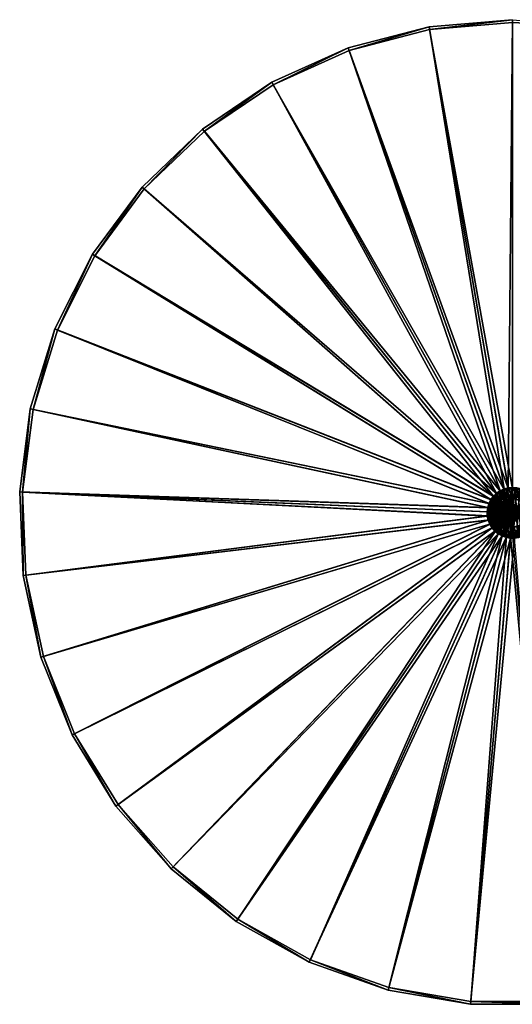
# Model space of a CAD drawing. Header units: millimetres. Extents: x 2 to 352, y -174 to 175.
# Tile 1 of 2: x 2 to 177, y -174 to 175. Entities that reach past the tile are written whole.
import ezdxf

# ---------------------------------------------------------------- set-up
doc = ezdxf.new("R2010")
doc.units = ezdxf.units.MM
doc.header["$LTSCALE"] = 25.4
doc.layers.get('0').update_dxf_attribs({"true_color": 0xff5454})

# ---------------------------------------------------------------- blocks, each defined once
blk = doc.blocks.new('CAMELEON-ZENITH-M-8066-8070-10196.STL')
at = {"color": 250, "true_color": 0x262626}
mesh = blk.add_polyface(dxfattribs=at)
corners = [(5.68, 36.87, 2.45), (2.88, 7.39, 2.45), (1.91, 7.43, 2.45), (6.63, 36.66, 2.45), (14.37, 65.25, 2.45), (15.28, 64.89, 2.45), (27.73, 91.75, 2.45), (28.56, 91.24, 2.45), (45.38, 115.62, 2.45), (46.12, 114.97, 2.45), (66.81, 136.16, 2.45), (67.43, 135.4, 2.45), (91.4, 152.78, 2.45), (91.88, 151.92, 2.45), (118.45, 165, 2.45), (118.78, 164.08, 2.45), (147.18, 172.48, 2.45), (147.34, 171.52, 2.45), (176.75, 175, 2.45), (176.75, 174.02, 2.45), (206.33, 172.48, 2.45), (206.16, 171.52, 2.45), (234.72, 164.08, 2.45), (235.05, 165, 2.45), (261.62, 151.92, 2.45), (262.1, 152.78, 2.45), (286.08, 135.4, 2.45), (286.69, 136.16, 2.45), (307.39, 114.97, 2.45), (308.12, 115.62, 2.45), (324.94, 91.24, 2.45), (325.77, 91.75, 2.45), (338.23, 64.89, 2.45), (339.13, 65.25, 2.45), (346.87, 36.66, 2.45), (347.82, 36.87, 2.45), (350.62, 7.39, 2.45), (351.59, 7.43, 2.45), (3.17, -22.23, 2.45), (4.14, -22.1, 2.45), (9.42, -51.24, 2.45), (10.36, -50.96, 2.45), (20.49, -78.79, 2.45), (21.36, -78.35, 2.45), (36.05, -104.06, 2.45), (36.84, -103.48, 2.45), (55.66, -126.34, 2.45), (56.34, -125.64, 2.45), (78.76, -144.99, 2.45), (79.3, -144.18, 2.45), (104.67, -159.46, 2.45), (105.07, -158.58, 2.45), (132.65, -169.35, 2.45), (132.9, -168.41, 2.45), (161.91, -174.37, 2.45), (161.99, -173.4, 2.45), (191.59, -174.37, 2.45), (191.51, -173.4, 2.45), (220.6, -168.41, 2.45), (220.85, -169.35, 2.45), (248.43, -158.58, 2.45), (248.83, -159.46, 2.45), (274.2, -144.18, 2.45), (274.75, -144.99, 2.45), (297.16, -125.64, 2.45), (297.84, -126.34, 2.45), (316.67, -103.48, 2.45), (317.45, -104.06, 2.45), (332.14, -78.35, 2.45), (333.01, -78.79, 2.45), (343.15, -50.96, 2.45), (344.08, -51.24, 2.45), (349.36, -22.1, 2.45), (350.33, -22.23, 2.45)]
mesh.append_faces([[corners[k] for k in face] for face in [(0, 1, 2), (1, 0, 3), (3, 4, 5), (5, 6, 7), (7, 8, 9), (9, 10, 11), (11, 12, 13), (13, 14, 15), (15, 16, 17), (17, 18, 19), (19, 20, 21), (21, 20, 22), (22, 23, 24), (24, 25, 26), (26, 27, 28), (28, 29, 30), (30, 31, 32), (32, 33, 34), (34, 35, 36), (38, 39, 40), (40, 41, 42), (42, 43, 44), (44, 45, 46), (46, 47, 48), (48, 49, 50), (50, 51, 52), (52, 53, 54), (54, 55, 56), (56, 58, 59), (59, 60, 61), (61, 62, 63), (63, 64, 65), (65, 66, 67), (67, 68, 69), (69, 70, 71), (71, 72, 73), (73, 36, 37)]], dxfattribs={"vtx0": -1, "vtx1": -1, "color": 250})
mesh.append_faces([[corners[k] for k in face] for face in [(3, 0, 4), (5, 4, 6), (7, 6, 8), (9, 8, 10), (11, 10, 12), (13, 12, 14), (15, 14, 16), (17, 16, 18), (19, 18, 20), (22, 20, 23), (24, 23, 25), (26, 25, 27), (28, 27, 29), (30, 29, 31), (32, 31, 33), (34, 33, 35), (36, 35, 37), (1, 38, 2), (38, 1, 39), (40, 39, 41), (42, 41, 43), (44, 43, 45), (46, 45, 47), (48, 47, 49), (50, 49, 51), (52, 51, 53), (54, 53, 55), (56, 55, 57), (56, 57, 58), (59, 58, 60), (61, 60, 62), (63, 62, 64), (65, 64, 66), (67, 66, 68), (69, 68, 70), (71, 70, 72), (73, 72, 36)]], dxfattribs={"vtx0": -1, "vtx2": -1, "color": 250})
mesh = blk.add_polyface(dxfattribs=at)
corners = [(175.23, 8.87, 239.53), (176.75, 175, 2.45), (147.18, 172.48, 2.45), (176.75, 9, 239.53)]
mesh.append_faces([[corners[k] for k in face] for face in [(0, 1, 2), (1, 0, 3)]], dxfattribs={"vtx0": -1, "color": 250})
mesh = blk.add_polyface(dxfattribs=at)
corners = [(173.75, 8.49, 239.53), (147.18, 172.48, 2.45), (118.45, 165, 2.45), (175.23, 8.87, 239.53)]
mesh.append_faces([[corners[k] for k in face] for face in [(0, 1, 2), (1, 0, 3)]], dxfattribs={"vtx0": -1, "color": 250})
mesh = blk.add_polyface(dxfattribs=at)
corners = [(175.3, 8.46, 238.73), (118.78, 164.08, 2.45), (147.34, 171.52, 2.45), (173.89, 8.09, 238.73)]
mesh.append_faces([[corners[k] for k in face] for face in [(0, 1, 2), (1, 0, 3)]], dxfattribs={"vtx0": -1, "color": 250})
mesh = blk.add_polyface(dxfattribs=at)
corners = [(176.75, 8.58, 238.73), (147.34, 171.52, 2.45), (176.75, 174.02, 2.45), (175.3, 8.46, 238.73)]
mesh.append_faces([[corners[k] for k in face] for face in [(0, 1, 2), (1, 0, 3)]], dxfattribs={"vtx0": -1, "color": 250})
mesh = blk.add_polyface(dxfattribs=at)
corners = [(172.36, 7.86, 239.53), (118.45, 165, 2.45), (91.4, 152.78, 2.45), (173.75, 8.49, 239.53)]
mesh.append_faces([[corners[k] for k in face] for face in [(0, 1, 2), (1, 0, 3)]], dxfattribs={"vtx0": -1, "color": 250})
mesh = blk.add_polyface(dxfattribs=at)
corners = [(173.89, 8.09, 238.73), (91.88, 151.92, 2.45), (118.78, 164.08, 2.45), (172.56, 7.49, 238.73)]
mesh.append_faces([[corners[k] for k in face] for face in [(0, 1, 2), (1, 0, 3)]], dxfattribs={"vtx0": -1, "color": 250})
mesh = blk.add_polyface(dxfattribs=at)
corners = [(171.1, 7, 239.53), (91.4, 152.78, 2.45), (66.81, 136.16, 2.45), (172.36, 7.86, 239.53)]
mesh.append_faces([[corners[k] for k in face] for face in [(0, 1, 2), (1, 0, 3)]], dxfattribs={"vtx0": -1, "color": 250})
mesh = blk.add_polyface(dxfattribs=at)
corners = [(172.56, 7.49, 238.73), (67.43, 135.4, 2.45), (91.88, 151.92, 2.45), (171.36, 6.68, 238.73)]
mesh.append_faces([[corners[k] for k in face] for face in [(0, 1, 2), (1, 0, 3)]], dxfattribs={"vtx0": -1, "color": 250})
mesh = blk.add_polyface(dxfattribs=at)
corners = [(169.99, 5.95, 239.53), (66.81, 136.16, 2.45), (45.38, 115.62, 2.45), (171.1, 7, 239.53)]
mesh.append_faces([[corners[k] for k in face] for face in [(0, 1, 2), (1, 0, 3)]], dxfattribs={"vtx0": -1, "color": 250})
mesh = blk.add_polyface(dxfattribs=at)
corners = [(171.36, 6.68, 238.73), (46.12, 114.97, 2.45), (67.43, 135.4, 2.45), (170.31, 5.67, 238.73)]
mesh.append_faces([[corners[k] for k in face] for face in [(0, 1, 2), (1, 0, 3)]], dxfattribs={"vtx0": -1, "color": 250})
mesh = blk.add_polyface(dxfattribs=at)
corners = [(169.99, 5.95, 239.53), (27.73, 91.75, 2.45), (169.09, 4.72, 239.53), (45.38, 115.62, 2.45)]
mesh.append_faces([[corners[k] for k in face] for face in [(0, 1, 2), (1, 0, 3)]], dxfattribs={"vtx0": -1, "color": 250})
mesh = blk.add_polyface(dxfattribs=at)
corners = [(28.56, 91.24, 2.45), (170.31, 5.67, 238.73), (169.44, 4.5, 238.73), (46.12, 114.97, 2.45)]
mesh.append_faces([[corners[k] for k in face] for face in [(0, 1, 2), (1, 0, 3)]], dxfattribs={"vtx0": -1, "color": 250})
mesh = blk.add_polyface(dxfattribs=at)
corners = [(169.09, 4.72, 239.53), (14.37, 65.25, 2.45), (168.4, 3.36, 239.53), (27.73, 91.75, 2.45)]
mesh.append_faces([[corners[k] for k in face] for face in [(0, 1, 2), (1, 0, 3)]], dxfattribs={"vtx0": -1, "color": 250})
mesh = blk.add_polyface(dxfattribs=at)
corners = [(15.28, 64.89, 2.45), (169.44, 4.5, 238.73), (168.79, 3.2, 238.73), (28.56, 91.24, 2.45)]
mesh.append_faces([[corners[k] for k in face] for face in [(0, 1, 2), (1, 0, 3)]], dxfattribs={"vtx0": -1, "color": 250})
mesh = blk.add_polyface(dxfattribs=at)
corners = [(168.4, 3.36, 239.53), (5.68, 36.87, 2.45), (167.95, 1.9, 239.53), (14.37, 65.25, 2.45)]
mesh.append_faces([[corners[k] for k in face] for face in [(0, 1, 2), (1, 0, 3)]], dxfattribs={"vtx0": -1, "color": 250})
mesh = blk.add_polyface(dxfattribs=at)
corners = [(6.63, 36.66, 2.45), (168.79, 3.2, 238.73), (168.36, 1.81, 238.73), (15.28, 64.89, 2.45)]
mesh.append_faces([[corners[k] for k in face] for face in [(0, 1, 2), (1, 0, 3)]], dxfattribs={"vtx0": -1, "color": 250})
mesh = blk.add_polyface(dxfattribs=at)
corners = [(167.95, 1.9, 239.53), (1.91, 7.43, 2.45), (167.76, 0.38, 239.53), (5.68, 36.87, 2.45)]
mesh.append_faces([[corners[k] for k in face] for face in [(0, 1, 2), (1, 0, 3)]], dxfattribs={"vtx0": -1, "color": 250})
mesh = blk.add_polyface(dxfattribs=at)
corners = [(2.88, 7.39, 2.45), (168.36, 1.81, 238.73), (168.17, 0.36, 238.73), (6.63, 36.66, 2.45)]
mesh.append_faces([[corners[k] for k in face] for face in [(0, 1, 2), (1, 0, 3)]], dxfattribs={"vtx0": -1, "color": 250})
mesh = blk.add_polyface(dxfattribs=at)
corners = [(167.82, -1.14, 239.53), (1.91, 7.43, 2.45), (3.17, -22.23, 2.45), (167.76, 0.38, 239.53)]
mesh.append_faces([[corners[k] for k in face] for face in [(0, 1, 2), (1, 0, 3)]], dxfattribs={"vtx0": -1, "color": 250})
mesh = blk.add_polyface(dxfattribs=at)
corners = [(2.88, 7.39, 2.45), (168.24, -1.09, 238.73), (4.14, -22.1, 2.45), (168.17, 0.36, 238.73)]
mesh.append_faces([[corners[k] for k in face] for face in [(0, 1, 2), (1, 0, 3)]], dxfattribs={"vtx0": -1, "color": 250})
mesh = blk.add_polyface(dxfattribs=at)
corners = [(167.82, -1.14, 239.53), (167.95, 1.9, 239.53), (167.76, 0.38, 239.53), (168.15, -2.64, 239.53), (168.4, 3.36, 239.53), (168.71, -4.05, 239.53), (169.09, 4.72, 239.53), (169.51, -5.35, 239.53), (169.99, 5.95, 239.53), (170.52, -6.5, 239.53), (171.1, 7, 239.53), (171.71, -7.46, 239.53), (171.5, 0, 239.53), (172.2, -2.62, 239.53), (173.04, -8.2, 239.53), (174.13, -4.55, 239.53), (174.48, -8.71, 239.53), (176.75, -5.25, 239.53), (175.99, -8.97, 239.53), (177.51, -8.97, 239.53), (179.38, -4.55, 239.53), (179.02, -8.71, 239.53), (180.46, -8.2, 239.53), (181.3, -2.62, 239.53), (181.79, -7.46, 239.53), (182, 0, 239.53), (182.98, -6.5, 239.53), (182.4, 7, 239.53), (183.51, 5.95, 239.53), (183.99, -5.35, 239.53), (184.41, 4.72, 239.53), (184.79, -4.05, 239.53), (185.1, 3.36, 239.53), (185.36, -2.64, 239.53), (185.55, 1.9, 239.53), (185.68, -1.14, 239.53), (185.74, 0.38, 239.53), (172.36, 7.86, 239.53), (172.2, 2.62, 239.53), (174.13, 4.55, 239.53), (173.75, 8.49, 239.53), (175.23, 8.87, 239.53), (176.75, 5.25, 239.53), (176.75, 9, 239.53), (179.38, 4.55, 239.53), (178.27, 8.87, 239.53), (179.75, 8.49, 239.53), (181.3, 2.62, 239.53), (181.14, 7.86, 239.53)]
mesh.append_faces([[corners[k] for k in face] for face in [(0, 1, 2), (34, 35, 36)]], dxfattribs={"vtx0": -1, "color": 250})
mesh.append_faces([[corners[k] for k in face] for face in [(1, 3, 4), (4, 5, 6), (6, 7, 8), (8, 9, 10), (12, 11, 13), (13, 14, 15), (15, 16, 17), (17, 19, 20), (20, 22, 23), (23, 24, 25), (27, 26, 28), (28, 29, 30), (30, 31, 32), (32, 33, 34), (37, 39, 40), (40, 39, 41), (41, 42, 43), (43, 44, 45), (45, 44, 46), (46, 47, 48), (48, 47, 27)]], dxfattribs={"vtx0": -1, "vtx1": -1, "color": 250})
mesh.append_faces([[corners[k] for k in face] for face in [(10, 11, 12), (25, 26, 27)]], dxfattribs={"vtx0": -1, "vtx1": -1, "vtx2": -1, "color": 250})
mesh.append_faces([[corners[k] for k in face] for face in [(1, 0, 3), (4, 3, 5), (6, 5, 7), (8, 7, 9), (10, 9, 11), (13, 11, 14), (15, 14, 16), (17, 16, 18), (17, 18, 19), (20, 19, 21), (20, 21, 22), (23, 22, 24), (25, 24, 26), (28, 26, 29), (30, 29, 31), (32, 31, 33), (34, 33, 35), (12, 37, 10), (37, 12, 38), (37, 38, 39), (41, 39, 42), (43, 42, 44), (46, 44, 47), (27, 47, 25)]], dxfattribs={"vtx0": -1, "vtx2": -1, "color": 250})
at = {"color": 28, "true_color": 0x361002}
mesh = blk.add_polyface(dxfattribs=at)
corners = [(167.98, 1.17, 239.53), (168.11, -1.91, 239.53), (167.91, -0.38, 239.53), (168.31, 2.67, 239.53), (168.57, -3.38, 239.53), (168.91, 4.1, 239.53), (169.28, -4.75, 239.53), (169.74, 5.4, 239.53), (170.22, -5.97, 239.53), (170.78, 6.53, 239.53), (171.36, -7.01, 239.53), (172, 7.47, 239.53), (171.76, -0.21, 239.53), (171.84, 0.95, 239.53), (172.19, 2.05, 239.53), (173.37, 8.18, 239.53), (172.79, 3.05, 239.53), (173.6, 3.88, 239.53), (174.85, 8.64, 239.53), (174.58, 4.5, 239.53), (175.67, 4.88, 239.53), (176.38, 8.84, 239.53), (176.83, 5, 239.53), (177.92, 8.77, 239.53), (177.98, 4.85, 239.53), (179.42, 8.44, 239.53), (179.06, 4.43, 239.53), (180.02, 3.78, 239.53), (180.85, 7.84, 239.53), (180.81, 2.92, 239.53), (181.37, 1.91, 239.53), (182.15, 7.01, 239.53), (181.69, 0.79, 239.53), (181.74, -0.37, 239.53), (172.66, -7.84, 239.53), (171.94, -1.36, 239.53), (172.38, -2.43, 239.53), (173.06, -3.37, 239.53), (174.08, -8.44, 239.53), (173.94, -4.13, 239.53), (174.97, -4.67, 239.53), (175.59, -8.77, 239.53), (176.09, -4.96, 239.53), (177.13, -8.84, 239.53), (177.25, -4.97, 239.53), (178.66, -8.64, 239.53), (178.39, -4.72, 239.53), (179.43, -4.22, 239.53), (180.13, -8.18, 239.53), (180.33, -3.49, 239.53), (181.5, -7.47, 239.53), (181.04, -2.57, 239.53), (181.52, -1.51, 239.53), (182.72, -6.53, 239.53), (183.28, 5.97, 239.53), (183.77, -5.4, 239.53), (184.22, 4.75, 239.53), (184.6, -4.1, 239.53), (184.93, 3.38, 239.53), (185.19, -2.67, 239.53), (185.39, 1.91, 239.53), (185.52, -1.17, 239.53), (185.59, 0.38, 239.53)]
mesh.append_faces([[corners[k] for k in face] for face in [(0, 1, 2), (61, 60, 62)]], dxfattribs={"vtx0": -1, "color": 28})
mesh.append_faces([[corners[k] for k in face] for face in [(1, 3, 4), (4, 5, 6), (6, 7, 8), (8, 9, 10), (12, 11, 13), (13, 11, 14), (14, 15, 16), (16, 15, 17), (17, 18, 19), (19, 18, 20), (20, 21, 22), (22, 23, 24), (24, 25, 26), (26, 25, 27), (27, 28, 29), (29, 28, 30), (30, 31, 32), (32, 31, 33), (34, 37, 38), (38, 40, 41), (41, 42, 43), (43, 44, 45), (45, 47, 48), (48, 49, 50), (50, 52, 53), (53, 54, 55), (55, 56, 57), (57, 58, 59), (59, 60, 61)]], dxfattribs={"vtx0": -1, "vtx1": -1, "color": 28})
mesh.append_faces([[corners[k] for k in face] for face in [(10, 11, 12), (53, 33, 31)]], dxfattribs={"vtx0": -1, "vtx1": -1, "vtx2": -1, "color": 28})
mesh.append_faces([[corners[k] for k in face] for face in [(1, 0, 3), (4, 3, 5), (6, 5, 7), (8, 7, 9), (10, 9, 11), (14, 11, 15), (17, 15, 18), (20, 18, 21), (22, 21, 23), (24, 23, 25), (27, 25, 28), (30, 28, 31), (12, 34, 10), (34, 12, 35), (34, 35, 36), (34, 36, 37), (38, 37, 39), (38, 39, 40), (41, 40, 42), (43, 42, 44), (45, 44, 46), (45, 46, 47), (48, 47, 49), (50, 49, 51), (50, 51, 52), (53, 52, 33), (53, 31, 54), (55, 54, 56), (57, 56, 58), (59, 58, 60)]], dxfattribs={"vtx0": -1, "vtx2": -1, "color": 28})
at = {"color": 250, "true_color": 0x262626}
mesh = blk.add_polyface(dxfattribs=at)
corners = [(172.56, 7.49, 238.73), (171.5, 0, 238.73), (171.36, 6.68, 238.73), (172.2, 2.62, 238.73), (174.13, 4.55, 238.73), (173.89, 8.09, 238.73), (175.3, 8.46, 238.73), (176.75, 5.25, 238.73), (176.75, 8.58, 238.73), (178.2, 8.46, 238.73), (179.38, 4.55, 238.73), (179.61, 8.09, 238.73), (181.3, 2.62, 238.73), (180.94, 7.49, 238.73), (182.14, 6.68, 238.73), (182, 0, 238.73), (168.36, 1.81, 238.73), (168.24, -1.09, 238.73), (168.17, 0.36, 238.73), (168.54, -2.51, 238.73), (168.79, 3.2, 238.73), (169.09, -3.86, 238.73), (169.44, 4.5, 238.73), (169.85, -5.1, 238.73), (170.31, 5.67, 238.73), (170.81, -6.2, 238.73), (171.94, -7.11, 238.73), (172.2, -2.62, 238.73), (173.22, -7.82, 238.73), (174.13, -4.55, 238.73), (174.59, -8.31, 238.73), (176.75, -5.25, 238.73), (176.02, -8.55, 238.73), (176.75, -8.58, 238.73), (179.38, -4.55, 238.73), (177.48, -8.55, 238.73), (178.91, -8.31, 238.73), (180.29, -7.82, 238.73), (181.3, -2.62, 238.73), (181.56, -7.11, 238.73), (182.69, -6.2, 238.73), (183.19, 5.67, 238.73), (183.65, -5.1, 238.73), (184.06, 4.5, 238.73), (184.42, -3.86, 238.73), (184.72, 3.2, 238.73), (184.96, -2.51, 238.73), (185.14, 1.81, 238.73), (185.26, -1.09, 238.73), (185.33, 0.36, 238.73)]
mesh.append_faces([[corners[k] for k in face] for face in [(16, 17, 18), (48, 47, 49)]], dxfattribs={"vtx0": -1, "color": 250})
mesh.append_faces([[corners[k] for k in face] for face in [(0, 1, 2), (1, 0, 3), (3, 0, 4), (4, 6, 7), (7, 9, 10), (10, 11, 12), (12, 14, 15), (17, 16, 19), (19, 20, 21), (21, 22, 23), (23, 24, 25), (25, 1, 26), (26, 27, 28), (28, 29, 30), (30, 31, 32), (32, 31, 33), (33, 34, 35), (35, 34, 36), (36, 34, 37), (37, 38, 39), (39, 15, 40), (40, 41, 42), (42, 43, 44), (44, 45, 46), (46, 47, 48)]], dxfattribs={"vtx0": -1, "vtx1": -1, "color": 250})
mesh.append_faces([[corners[k] for k in face] for face in [(25, 2, 1), (40, 15, 14)]], dxfattribs={"vtx0": -1, "vtx1": -1, "vtx2": -1, "color": 250})
mesh.append_faces([[corners[k] for k in face] for face in [(4, 0, 5), (4, 5, 6), (7, 6, 8), (7, 8, 9), (10, 9, 11), (12, 11, 13), (12, 13, 14), (19, 16, 20), (21, 20, 22), (23, 22, 24), (25, 24, 2), (26, 1, 27), (28, 27, 29), (30, 29, 31), (33, 31, 34), (37, 34, 38), (39, 38, 15), (40, 14, 41), (42, 41, 43), (44, 43, 45), (46, 45, 47)]], dxfattribs={"vtx0": -1, "vtx2": -1, "color": 250})
at = {"color": 28, "true_color": 0x361002}
mesh = blk.add_polyface(dxfattribs=at)
corners = [(174.72, 2.22, 247.88), (172, 7.47, 239.53), (170.78, 6.53, 239.53), (175.14, 2.53, 247.88)]
mesh.append_faces([[corners[k] for k in face] for face in [(0, 1, 2), (1, 0, 3)]], dxfattribs={"vtx0": -1, "color": 28})
mesh = blk.add_polyface(dxfattribs=at)
corners = [(175.14, 2.53, 247.88), (173.37, 8.18, 239.53), (172, 7.47, 239.53), (175.6, 2.78, 247.88)]
mesh.append_faces([[corners[k] for k in face] for face in [(0, 1, 2), (1, 0, 3)]], dxfattribs={"vtx0": -1, "color": 28})
mesh = blk.add_polyface(dxfattribs=at)
corners = [(175.6, 2.78, 247.88), (174.85, 8.64, 239.53), (173.37, 8.18, 239.53), (176.1, 2.93, 247.88)]
mesh.append_faces([[corners[k] for k in face] for face in [(0, 1, 2), (1, 0, 3)]], dxfattribs={"vtx0": -1, "color": 28})
mesh = blk.add_polyface(dxfattribs=at)
corners = [(176.1, 2.93, 247.88), (176.38, 8.84, 239.53), (174.85, 8.64, 239.53), (176.62, 3, 247.88)]
mesh.append_faces([[corners[k] for k in face] for face in [(0, 1, 2), (1, 0, 3)]], dxfattribs={"vtx0": -1, "color": 28})
mesh = blk.add_polyface(dxfattribs=at)
corners = [(176.62, 3, 247.88), (177.92, 8.77, 239.53), (176.38, 8.84, 239.53), (177.15, 2.98, 247.88)]
mesh.append_faces([[corners[k] for k in face] for face in [(0, 1, 2), (1, 0, 3)]], dxfattribs={"vtx0": -1, "color": 28})
mesh = blk.add_polyface(dxfattribs=at)
corners = [(174.09, 1.39, 247.88), (168.31, 2.67, 239.53), (173.89, 0.91, 247.88), (168.91, 4.1, 239.53)]
mesh.append_faces([[corners[k] for k in face] for face in [(0, 1, 2), (1, 0, 3)]], dxfattribs={"vtx0": -1, "color": 28})
mesh = blk.add_polyface(dxfattribs=at)
corners = [(174.37, 1.83, 247.88), (168.91, 4.1, 239.53), (174.09, 1.39, 247.88), (169.74, 5.4, 239.53)]
mesh.append_faces([[corners[k] for k in face] for face in [(0, 1, 2), (1, 0, 3)]], dxfattribs={"vtx0": -1, "color": 28})
mesh = blk.add_polyface(dxfattribs=at)
corners = [(174.72, 2.22, 247.88), (169.74, 5.4, 239.53), (174.37, 1.83, 247.88), (170.78, 6.53, 239.53)]
mesh.append_faces([[corners[k] for k in face] for face in [(0, 1, 2), (1, 0, 3)]], dxfattribs={"vtx0": -1, "color": 28})
mesh = blk.add_polyface(dxfattribs=at)
corners = [(171.84, 0.95, 233.23), (171.94, -1.36, 233.23), (171.76, -0.21, 233.23), (172.19, 2.05, 233.23), (172.38, -2.43, 233.23), (172.79, 3.05, 233.23), (173.06, -3.37, 233.23), (173.6, 3.88, 233.23), (173.94, -4.13, 233.23), (174.58, 4.5, 233.23), (174.97, -4.67, 233.23), (175.67, 4.88, 233.23), (176.09, -4.96, 233.23), (176.83, 5, 233.23), (177.25, -4.97, 233.23), (177.98, 4.85, 233.23), (178.39, -4.72, 233.23), (179.06, 4.43, 233.23), (179.43, -4.22, 233.23), (180.02, 3.78, 233.23), (180.33, -3.49, 233.23), (180.81, 2.92, 233.23), (181.04, -2.57, 233.23), (181.37, 1.91, 233.23), (181.52, -1.51, 233.23), (181.69, 0.79, 233.23), (181.74, -0.37, 233.23)]
mesh.append_faces([[corners[k] for k in face] for face in [(0, 1, 2), (24, 25, 26)]], dxfattribs={"vtx0": -1, "color": 28})
mesh.append_faces([[corners[k] for k in face] for face in [(1, 3, 4), (4, 5, 6), (6, 7, 8), (8, 9, 10), (10, 11, 12), (12, 13, 14), (14, 15, 16), (16, 17, 18), (18, 19, 20), (20, 21, 22), (22, 23, 24)]], dxfattribs={"vtx0": -1, "vtx1": -1, "color": 28})
mesh.append_faces([[corners[k] for k in face] for face in [(1, 0, 3), (4, 3, 5), (6, 5, 7), (8, 7, 9), (10, 9, 11), (12, 11, 13), (14, 13, 15), (16, 15, 17), (18, 17, 19), (20, 19, 21), (22, 21, 23), (24, 23, 25)]], dxfattribs={"vtx0": -1, "vtx2": -1, "color": 28})
at = {"color": 250, "true_color": 0x262626}
mesh = blk.add_polyface(dxfattribs=at)
corners = [(174.13, 4.55, 238.73), (172.2, 2.62, 239.53), (172.2, 2.62, 238.73), (174.13, 4.55, 239.53)]
mesh.append_faces([[corners[k] for k in face] for face in [(0, 1, 2), (1, 0, 3)]], dxfattribs={"vtx0": -1, "color": 250})
at = {"color": 28, "true_color": 0x361002}
mesh = blk.add_polyface(dxfattribs=at)
corners = [(173.6, 3.88, 239.53), (172.79, 3.05, 233.23), (172.79, 3.05, 239.53), (173.6, 3.88, 233.23)]
mesh.append_faces([[corners[k] for k in face] for face in [(0, 1, 2), (1, 0, 3)]], dxfattribs={"vtx0": -1, "color": 28})
mesh = blk.add_polyface(dxfattribs=at)
corners = [(173.6, 3.88, 239.53), (174.58, 4.5, 233.23), (173.6, 3.88, 233.23), (174.58, 4.5, 239.53)]
mesh.append_faces([[corners[k] for k in face] for face in [(0, 1, 2), (1, 0, 3)]], dxfattribs={"vtx0": -1, "color": 28})
at = {"color": 250, "true_color": 0x262626}
mesh = blk.add_polyface(dxfattribs=at)
corners = [(176.75, 5.25, 239.53), (174.13, 4.55, 238.73), (176.75, 5.25, 238.73), (174.13, 4.55, 239.53)]
mesh.append_faces([[corners[k] for k in face] for face in [(0, 1, 2), (1, 0, 3)]], dxfattribs={"vtx0": -1, "color": 250})
at = {"color": 28, "true_color": 0x361002}
mesh = blk.add_polyface(dxfattribs=at)
corners = [(174.58, 4.5, 239.53), (175.67, 4.88, 233.23), (174.58, 4.5, 233.23), (175.67, 4.88, 239.53)]
mesh.append_faces([[corners[k] for k in face] for face in [(0, 1, 2), (1, 0, 3)]], dxfattribs={"vtx0": -1, "color": 28})
mesh = blk.add_polyface(dxfattribs=at)
corners = [(175.67, 4.88, 239.53), (176.83, 5, 233.23), (175.67, 4.88, 233.23), (176.83, 5, 239.53)]
mesh.append_faces([[corners[k] for k in face] for face in [(0, 1, 2), (1, 0, 3)]], dxfattribs={"vtx0": -1, "color": 28})
mesh = blk.add_polyface(dxfattribs=at)
corners = [(173.75, -0.13, 247.88), (167.98, 1.17, 239.53), (167.91, -0.38, 239.53), (173.77, 0.4, 247.88)]
mesh.append_faces([[corners[k] for k in face] for face in [(0, 1, 2), (1, 0, 3)]], dxfattribs={"vtx0": -1, "color": 28})
mesh = blk.add_polyface(dxfattribs=at)
corners = [(173.89, 0.91, 247.88), (167.98, 1.17, 239.53), (173.77, 0.4, 247.88), (168.31, 2.67, 239.53)]
mesh.append_faces([[corners[k] for k in face] for face in [(0, 1, 2), (1, 0, 3)]], dxfattribs={"vtx0": -1, "color": 28})
at = {"color": 250, "true_color": 0x262626}
mesh = blk.add_polyface(dxfattribs=at)
corners = [(172.2, 2.62, 238.73), (171.5, 0, 239.53), (171.5, 0, 238.73), (172.2, 2.62, 239.53)]
mesh.append_faces([[corners[k] for k in face] for face in [(0, 1, 2), (1, 0, 3)]], dxfattribs={"vtx0": -1, "color": 250})
at = {"color": 28, "true_color": 0x361002}
mesh = blk.add_polyface(dxfattribs=at)
corners = [(171.84, 0.95, 239.53), (171.76, -0.21, 233.23), (171.76, -0.21, 239.53), (171.84, 0.95, 233.23)]
mesh.append_faces([[corners[k] for k in face] for face in [(0, 1, 2), (1, 0, 3)]], dxfattribs={"vtx0": -1, "color": 28})
mesh = blk.add_polyface(dxfattribs=at)
corners = [(172.19, 2.05, 239.53), (171.84, 0.95, 233.23), (171.84, 0.95, 239.53), (172.19, 2.05, 233.23)]
mesh.append_faces([[corners[k] for k in face] for face in [(0, 1, 2), (1, 0, 3)]], dxfattribs={"vtx0": -1, "color": 28})
mesh = blk.add_polyface(dxfattribs=at)
corners = [(172.79, 3.05, 239.53), (172.19, 2.05, 233.23), (172.19, 2.05, 239.53), (172.79, 3.05, 233.23)]
mesh.append_faces([[corners[k] for k in face] for face in [(0, 1, 2), (1, 0, 3)]], dxfattribs={"vtx0": -1, "color": 28})
mesh = blk.add_polyface(dxfattribs=at)
corners = [(173.82, -0.65, 247.88), (173.77, 0.4, 247.88), (173.75, -0.13, 247.88), (173.89, 0.91, 247.88), (173.98, -1.15, 247.88), (174.09, 1.39, 247.88), (174.22, -1.61, 247.88), (174.37, 1.83, 247.88), (174.53, -2.03, 247.88), (174.72, 2.22, 247.88), (174.92, -2.38, 247.88), (175.14, 2.53, 247.88), (175.36, -2.66, 247.88), (175.6, 2.78, 247.88), (175.84, -2.86, 247.88), (176.1, 2.93, 247.88), (176.36, -2.98, 247.88), (176.62, 3, 247.88), (176.88, -3, 247.88), (177.15, 2.98, 247.88), (177.4, -2.93, 247.88), (177.66, 2.86, 247.88), (177.9, -2.78, 247.88), (178.14, 2.66, 247.88), (178.36, -2.53, 247.88), (178.58, 2.38, 247.88), (178.78, -2.22, 247.88), (178.97, 2.03, 247.88), (179.13, -1.83, 247.88), (179.28, 1.61, 247.88), (179.41, -1.39, 247.88), (179.53, 1.15, 247.88), (179.61, -0.91, 247.88), (179.68, 0.65, 247.88), (179.73, -0.4, 247.88), (179.75, 0.13, 247.88)]
mesh.append_faces([[corners[k] for k in face] for face in [(0, 1, 2), (33, 34, 35)]], dxfattribs={"vtx0": -1, "color": 28})
mesh.append_faces([[corners[k] for k in face] for face in [(1, 0, 3), (3, 4, 5), (5, 6, 7), (7, 8, 9), (9, 10, 11), (11, 12, 13), (13, 14, 15), (15, 16, 17), (17, 18, 19), (19, 20, 21), (21, 22, 23), (23, 24, 25), (25, 26, 27), (27, 28, 29), (29, 30, 31), (31, 32, 33)]], dxfattribs={"vtx0": -1, "vtx1": -1, "color": 28})
mesh.append_faces([[corners[k] for k in face] for face in [(3, 0, 4), (5, 4, 6), (7, 6, 8), (9, 8, 10), (11, 10, 12), (13, 12, 14), (15, 14, 16), (17, 16, 18), (19, 18, 20), (21, 20, 22), (23, 22, 24), (25, 24, 26), (27, 26, 28), (29, 28, 30), (31, 30, 32), (33, 32, 34)]], dxfattribs={"vtx0": -1, "vtx2": -1, "color": 28})
at = {"color": 250, "true_color": 0x262626}
mesh = blk.add_polyface(dxfattribs=at)
corners = [(168.15, -2.64, 239.53), (3.17, -22.23, 2.45), (9.42, -51.24, 2.45), (167.82, -1.14, 239.53)]
mesh.append_faces([[corners[k] for k in face] for face in [(0, 1, 2), (1, 0, 3)]], dxfattribs={"vtx0": -1, "color": 250})
mesh = blk.add_polyface(dxfattribs=at)
corners = [(4.14, -22.1, 2.45), (168.54, -2.51, 238.73), (10.36, -50.96, 2.45), (168.24, -1.09, 238.73)]
mesh.append_faces([[corners[k] for k in face] for face in [(0, 1, 2), (1, 0, 3)]], dxfattribs={"vtx0": -1, "color": 250})
mesh = blk.add_polyface(dxfattribs=at)
corners = [(168.71, -4.05, 239.53), (9.42, -51.24, 2.45), (20.49, -78.79, 2.45), (168.15, -2.64, 239.53)]
mesh.append_faces([[corners[k] for k in face] for face in [(0, 1, 2), (1, 0, 3)]], dxfattribs={"vtx0": -1, "color": 250})
mesh = blk.add_polyface(dxfattribs=at)
corners = [(10.36, -50.96, 2.45), (169.09, -3.86, 238.73), (21.36, -78.35, 2.45), (168.54, -2.51, 238.73)]
mesh.append_faces([[corners[k] for k in face] for face in [(0, 1, 2), (1, 0, 3)]], dxfattribs={"vtx0": -1, "color": 250})
at = {"color": 28, "true_color": 0x361002}
mesh = blk.add_polyface(dxfattribs=at)
corners = [(173.82, -0.65, 247.88), (167.91, -0.38, 239.53), (168.11, -1.91, 239.53), (173.75, -0.13, 247.88)]
mesh.append_faces([[corners[k] for k in face] for face in [(0, 1, 2), (1, 0, 3)]], dxfattribs={"vtx0": -1, "color": 28})
mesh = blk.add_polyface(dxfattribs=at)
corners = [(173.98, -1.15, 247.88), (168.11, -1.91, 239.53), (168.57, -3.38, 239.53), (173.82, -0.65, 247.88)]
mesh.append_faces([[corners[k] for k in face] for face in [(0, 1, 2), (1, 0, 3)]], dxfattribs={"vtx0": -1, "color": 28})
mesh = blk.add_polyface(dxfattribs=at)
corners = [(174.22, -1.61, 247.88), (168.57, -3.38, 239.53), (169.28, -4.75, 239.53), (173.98, -1.15, 247.88)]
mesh.append_faces([[corners[k] for k in face] for face in [(0, 1, 2), (1, 0, 3)]], dxfattribs={"vtx0": -1, "color": 28})
mesh = blk.add_polyface(dxfattribs=at)
corners = [(174.53, -2.03, 247.88), (169.28, -4.75, 239.53), (170.22, -5.97, 239.53), (174.22, -1.61, 247.88)]
mesh.append_faces([[corners[k] for k in face] for face in [(0, 1, 2), (1, 0, 3)]], dxfattribs={"vtx0": -1, "color": 28})
mesh = blk.add_polyface(dxfattribs=at)
corners = [(174.92, -2.38, 247.88), (170.22, -5.97, 239.53), (171.36, -7.01, 239.53), (174.53, -2.03, 247.88)]
mesh.append_faces([[corners[k] for k in face] for face in [(0, 1, 2), (1, 0, 3)]], dxfattribs={"vtx0": -1, "color": 28})
mesh = blk.add_polyface(dxfattribs=at)
corners = [(175.36, -2.66, 247.88), (171.36, -7.01, 239.53), (172.66, -7.84, 239.53), (174.92, -2.38, 247.88)]
mesh.append_faces([[corners[k] for k in face] for face in [(0, 1, 2), (1, 0, 3)]], dxfattribs={"vtx0": -1, "color": 28})
at = {"color": 250, "true_color": 0x262626}
mesh = blk.add_polyface(dxfattribs=at)
corners = [(171.5, 0, 238.73), (172.2, -2.62, 239.53), (172.2, -2.62, 238.73), (171.5, 0, 239.53)]
mesh.append_faces([[corners[k] for k in face] for face in [(0, 1, 2), (1, 0, 3)]], dxfattribs={"vtx0": -1, "color": 250})
at = {"color": 28, "true_color": 0x361002}
mesh = blk.add_polyface(dxfattribs=at)
corners = [(171.76, -0.21, 239.53), (171.94, -1.36, 233.23), (171.94, -1.36, 239.53), (171.76, -0.21, 233.23)]
mesh.append_faces([[corners[k] for k in face] for face in [(0, 1, 2), (1, 0, 3)]], dxfattribs={"vtx0": -1, "color": 28})
mesh = blk.add_polyface(dxfattribs=at)
corners = [(171.94, -1.36, 239.53), (172.38, -2.43, 233.23), (172.38, -2.43, 239.53), (171.94, -1.36, 233.23)]
mesh.append_faces([[corners[k] for k in face] for face in [(0, 1, 2), (1, 0, 3)]], dxfattribs={"vtx0": -1, "color": 28})
at = {"color": 250, "true_color": 0x262626}
mesh = blk.add_polyface(dxfattribs=at)
corners = [(172.2, -2.62, 238.73), (174.13, -4.55, 239.53), (174.13, -4.55, 238.73), (172.2, -2.62, 239.53)]
mesh.append_faces([[corners[k] for k in face] for face in [(0, 1, 2), (1, 0, 3)]], dxfattribs={"vtx0": -1, "color": 250})
at = {"color": 28, "true_color": 0x361002}
mesh = blk.add_polyface(dxfattribs=at)
corners = [(172.38, -2.43, 239.53), (173.06, -3.37, 233.23), (173.06, -3.37, 239.53), (172.38, -2.43, 233.23)]
mesh.append_faces([[corners[k] for k in face] for face in [(0, 1, 2), (1, 0, 3)]], dxfattribs={"vtx0": -1, "color": 28})
mesh = blk.add_polyface(dxfattribs=at)
corners = [(175.84, -2.86, 247.88), (172.66, -7.84, 239.53), (174.08, -8.44, 239.53), (175.36, -2.66, 247.88)]
mesh.append_faces([[corners[k] for k in face] for face in [(0, 1, 2), (1, 0, 3)]], dxfattribs={"vtx0": -1, "color": 28})
mesh = blk.add_polyface(dxfattribs=at)
corners = [(173.94, -4.13, 239.53), (173.06, -3.37, 233.23), (173.94, -4.13, 233.23), (173.06, -3.37, 239.53)]
mesh.append_faces([[corners[k] for k in face] for face in [(0, 1, 2), (1, 0, 3)]], dxfattribs={"vtx0": -1, "color": 28})
mesh = blk.add_polyface(dxfattribs=at)
corners = [(176.36, -2.98, 247.88), (174.08, -8.44, 239.53), (175.59, -8.77, 239.53), (175.84, -2.86, 247.88)]
mesh.append_faces([[corners[k] for k in face] for face in [(0, 1, 2), (1, 0, 3)]], dxfattribs={"vtx0": -1, "color": 28})
mesh = blk.add_polyface(dxfattribs=at)
corners = [(176.88, -3, 247.88), (175.59, -8.77, 239.53), (177.13, -8.84, 239.53), (176.36, -2.98, 247.88)]
mesh.append_faces([[corners[k] for k in face] for face in [(0, 1, 2), (1, 0, 3)]], dxfattribs={"vtx0": -1, "color": 28})
at = {"color": 250, "true_color": 0x262626}
mesh = blk.add_polyface(dxfattribs=at)
corners = [(169.51, -5.35, 239.53), (20.49, -78.79, 2.45), (36.05, -104.06, 2.45), (168.71, -4.05, 239.53)]
mesh.append_faces([[corners[k] for k in face] for face in [(0, 1, 2), (1, 0, 3)]], dxfattribs={"vtx0": -1, "color": 250})
mesh = blk.add_polyface(dxfattribs=at)
corners = [(21.36, -78.35, 2.45), (169.85, -5.1, 238.73), (36.84, -103.48, 2.45), (169.09, -3.86, 238.73)]
mesh.append_faces([[corners[k] for k in face] for face in [(0, 1, 2), (1, 0, 3)]], dxfattribs={"vtx0": -1, "color": 250})
mesh = blk.add_polyface(dxfattribs=at)
corners = [(170.52, -6.5, 239.53), (36.05, -104.06, 2.45), (55.66, -126.34, 2.45), (169.51, -5.35, 239.53)]
mesh.append_faces([[corners[k] for k in face] for face in [(0, 1, 2), (1, 0, 3)]], dxfattribs={"vtx0": -1, "color": 250})
mesh = blk.add_polyface(dxfattribs=at)
corners = [(36.84, -103.48, 2.45), (170.81, -6.2, 238.73), (56.34, -125.64, 2.45), (169.85, -5.1, 238.73)]
mesh.append_faces([[corners[k] for k in face] for face in [(0, 1, 2), (1, 0, 3)]], dxfattribs={"vtx0": -1, "color": 250})
mesh = blk.add_polyface(dxfattribs=at)
corners = [(171.71, -7.46, 239.53), (55.66, -126.34, 2.45), (78.76, -144.99, 2.45), (170.52, -6.5, 239.53)]
mesh.append_faces([[corners[k] for k in face] for face in [(0, 1, 2), (1, 0, 3)]], dxfattribs={"vtx0": -1, "color": 250})
mesh = blk.add_polyface(dxfattribs=at)
corners = [(170.81, -6.2, 238.73), (79.3, -144.18, 2.45), (56.34, -125.64, 2.45), (171.94, -7.11, 238.73)]
mesh.append_faces([[corners[k] for k in face] for face in [(0, 1, 2), (1, 0, 3)]], dxfattribs={"vtx0": -1, "color": 250})
at = {"color": 28, "true_color": 0x361002}
mesh = blk.add_polyface(dxfattribs=at)
corners = [(174.97, -4.67, 239.53), (173.94, -4.13, 233.23), (174.97, -4.67, 233.23), (173.94, -4.13, 239.53)]
mesh.append_faces([[corners[k] for k in face] for face in [(0, 1, 2), (1, 0, 3)]], dxfattribs={"vtx0": -1, "color": 28})
at = {"color": 250, "true_color": 0x262626}
mesh = blk.add_polyface(dxfattribs=at)
corners = [(174.13, -4.55, 239.53), (176.75, -5.25, 238.73), (174.13, -4.55, 238.73), (176.75, -5.25, 239.53)]
mesh.append_faces([[corners[k] for k in face] for face in [(0, 1, 2), (1, 0, 3)]], dxfattribs={"vtx0": -1, "color": 250})
at = {"color": 28, "true_color": 0x361002}
mesh = blk.add_polyface(dxfattribs=at)
corners = [(176.09, -4.96, 239.53), (174.97, -4.67, 233.23), (176.09, -4.96, 233.23), (174.97, -4.67, 239.53)]
mesh.append_faces([[corners[k] for k in face] for face in [(0, 1, 2), (1, 0, 3)]], dxfattribs={"vtx0": -1, "color": 28})
mesh = blk.add_polyface(dxfattribs=at)
corners = [(177.25, -4.97, 239.53), (176.09, -4.96, 233.23), (177.25, -4.97, 233.23), (176.09, -4.96, 239.53)]
mesh.append_faces([[corners[k] for k in face] for face in [(0, 1, 2), (1, 0, 3)]], dxfattribs={"vtx0": -1, "color": 28})
at = {"color": 250, "true_color": 0x262626}
mesh = blk.add_polyface(dxfattribs=at)
corners = [(173.04, -8.2, 239.53), (78.76, -144.99, 2.45), (104.67, -159.46, 2.45), (171.71, -7.46, 239.53)]
mesh.append_faces([[corners[k] for k in face] for face in [(0, 1, 2), (1, 0, 3)]], dxfattribs={"vtx0": -1, "color": 250})
mesh = blk.add_polyface(dxfattribs=at)
corners = [(171.94, -7.11, 238.73), (105.07, -158.58, 2.45), (79.3, -144.18, 2.45), (173.22, -7.82, 238.73)]
mesh.append_faces([[corners[k] for k in face] for face in [(0, 1, 2), (1, 0, 3)]], dxfattribs={"vtx0": -1, "color": 250})
mesh = blk.add_polyface(dxfattribs=at)
corners = [(174.48, -8.71, 239.53), (104.67, -159.46, 2.45), (132.65, -169.35, 2.45), (173.04, -8.2, 239.53)]
mesh.append_faces([[corners[k] for k in face] for face in [(0, 1, 2), (1, 0, 3)]], dxfattribs={"vtx0": -1, "color": 250})
mesh = blk.add_polyface(dxfattribs=at)
corners = [(173.22, -7.82, 238.73), (132.9, -168.41, 2.45), (105.07, -158.58, 2.45), (174.59, -8.31, 238.73)]
mesh.append_faces([[corners[k] for k in face] for face in [(0, 1, 2), (1, 0, 3)]], dxfattribs={"vtx0": -1, "color": 250})
mesh = blk.add_polyface(dxfattribs=at)
corners = [(175.99, -8.97, 239.53), (132.65, -169.35, 2.45), (161.91, -174.37, 2.45), (174.48, -8.71, 239.53)]
mesh.append_faces([[corners[k] for k in face] for face in [(0, 1, 2), (1, 0, 3)]], dxfattribs={"vtx0": -1, "color": 250})
mesh = blk.add_polyface(dxfattribs=at)
corners = [(174.59, -8.31, 238.73), (161.99, -173.4, 2.45), (132.9, -168.41, 2.45), (176.02, -8.55, 238.73)]
mesh.append_faces([[corners[k] for k in face] for face in [(0, 1, 2), (1, 0, 3)]], dxfattribs={"vtx0": -1, "color": 250})
mesh = blk.add_polyface(dxfattribs=at)
corners = [(177.51, -8.97, 239.53), (161.91, -174.37, 2.45), (191.59, -174.37, 2.45), (175.99, -8.97, 239.53)]
mesh.append_faces([[corners[k] for k in face] for face in [(0, 1, 2), (1, 0, 3)]], dxfattribs={"vtx0": -1, "color": 250})
mesh = blk.add_polyface(dxfattribs=at)
corners = [(176.02, -8.55, 238.73), (191.51, -173.4, 2.45), (161.99, -173.4, 2.45)]
mesh.append_faces([[corners[k] for k in face] for face in [(0, 1, 2)]], dxfattribs={"color": 250})
mesh = blk.add_polyface(dxfattribs=at)
corners = [(176.75, -8.58, 238.73), (191.51, -173.4, 2.45), (176.02, -8.55, 238.73)]
mesh.append_faces([[corners[k] for k in face] for face in [(0, 1, 2)]], dxfattribs={"color": 250})

msp = doc.modelspace()

# ---------------------------------------------------------------- block references
at = {"color": 0}
msp.add_blockref('CAMELEON-ZENITH-M-8066-8070-10196.STL', (0, 0), dxfattribs=at)

doc.saveas('drawing.dxf')
